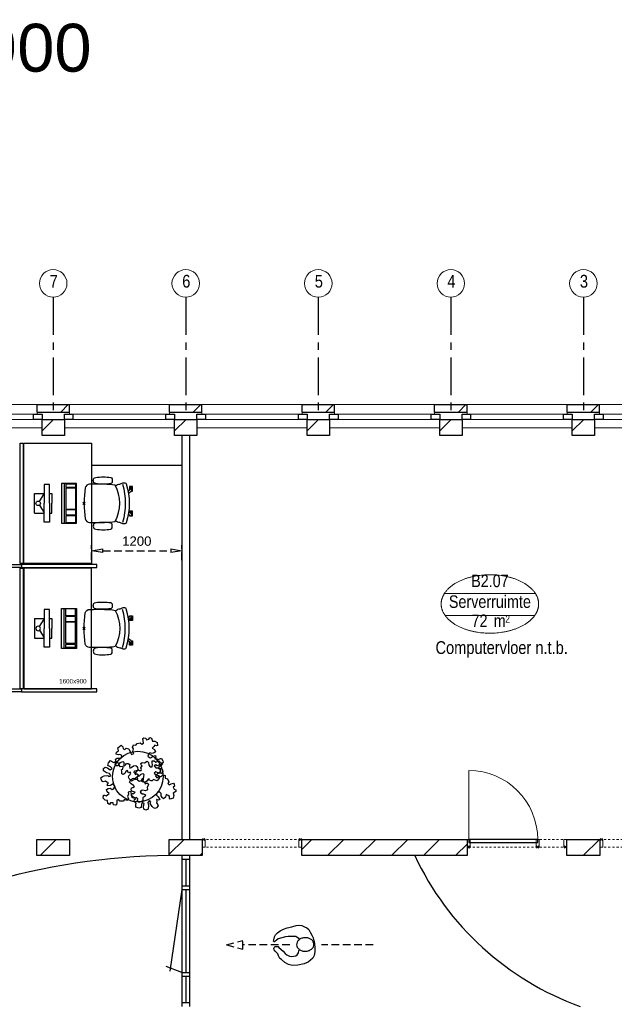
# Model space of a CAD drawing. Header units: millimetres. Extents: x -75976 to 232306, y 42824 to 140527.
# Tile 31 of 199: x 79657 to 87552, y 86862 to 99928. Entities that reach past the tile are written whole.
import ezdxf
from ezdxf.enums import TextEntityAlignment as Align

# ---------------------------------------------------------------- set-up
doc = ezdxf.new("R2010")
doc.units = ezdxf.units.MM
doc.header["$LTSCALE"] = 400
doc.header["$PDMODE"] = 3
doc.header["$PDSIZE"] = 15
for name, pattern in [('CENTER', [2, 1.25, -0.25, 0.25, -0.25]), ('HIDDEN', [0.375, 0.25, -0.125]), ('STYLE_21', [0.138889, 0.069444, -0.069444])]:
    doc.linetypes.add(name, pattern=pattern)
for name, color, linetype in [('-gd', 2, 'Continuous'), ('-ve', 2, 'HIDDEN'), ('inlay', 6, 'Continuous'), ('inr', 4, 'Continuous'), ('looplijnen', 8, 'HIDDEN'), ('plant', 114, 'Continuous'), ('plat', 5, 'Continuous'), ('sona-s008_ip0', 7, 'Continuous'), ('stramien', 1, 'CENTER'), ('symbol', 1, 'Continuous'), ('timmerwerk-ge', 150, 'Continuous')]:
    doc.layers.add(name, color=color, linetype=linetype)
for name, color, linetype, lineweight in [('Buitenkozijnen', 140, 'Continuous', 15), ('Interieur-deur', 43, 'Continuous', 9), ('Interieur-systeemwand glas', 140, 'STYLE_21', 15), ('mat-baksteen', 5, 'Continuous', 25), ('mat-kalkzandsteen', 5, 'Continuous', 25), ('None', 7, 'Continuous', 9), ('Ruimtenummers', 5, 'Continuous', 25)]:
    doc.layers.add(name, color=color, linetype=linetype, lineweight=lineweight)
doc.styles.add('Arial', font='arial.ttf', dxfattribs={"height": 176.388889})
doc.styles.add('Arial Narrow', font='ARIALN.TTF', dxfattribs={"height": 222.25})
doc.styles.get("Standard").update_dxf_attribs({"font": 'arial.ttf'})
doc.dimstyles.new('CAL-N1-050-25', dxfattribs={"dimscale": 50, "dimtxt": 2.5, "dimasz": 3, "dimexe": 1.5, "dimexo": 0, "dimgap": 0.3, "dimtad": 0, "dimdec": 4, "dimrnd": 1, "dimdsep": 46, "dimtxsty": 'Standard', "dimblk": 'CLOSED', "dimcen": 0, "dimdle": 1.25, "dimclrt": 249, "dimadec": 0, "dimazin": 0, "dimtfac": 0.9, "dimtdec": 4, "dimtix": 1, "dimtmove": 0, "dimatfit": 3, "dimldrblk": 'CLOSED', "dimfxl": 1, "dimtvp": 1, "dimtolj": 1, "dimtzin": 0, "dimarcsym": 0})

# ---------------------------------------------------------------- blocks, each defined once
blk = doc.blocks.new('*X39')
at = {"layer": 'None', "lineweight": 9}
blk.add_line((-29963, 2705), (-29749, 2919), dxfattribs=at)
blk = doc.blocks.new('*X55')
at = {"layer": 'None', "lineweight": 9}
blk.add_line((-148.5, -148.5), (4, 4), dxfattribs=at)
blk = doc.blocks.new('*X56')
at = {"layer": 'None', "lineweight": 9}
blk.add_line((100, 100), (200, 200), dxfattribs=at)
blk = doc.blocks.new('Penant best-uitbr  (2D)')
at = {"layer": 'mat-baksteen', "lineweight": 25}
for p, q in [((-215, 200), (215, 200)), ((-215, 100), (-215, 200)), ((215, 100), (215, 200)), ((-215, 100), (215, 100))]:
    blk.add_line(p, q, dxfattribs=at)
at = {"layer": 'mat-kalkzandsteen', "lineweight": 25}
blk.add_lwpolyline([(-148.5, 4), (148.5, 4), (148.5, -210), (-148.5, -210)], close=True, dxfattribs=at)
at = {"layer": 'mat-baksteen'}
blk.add_blockref('*X56', (0, 0), dxfattribs=at)
at = {"layer": 'mat-kalkzandsteen'}
blk.add_blockref('*X55', (0, 0), dxfattribs=at)
blk = doc.blocks.new('Gevelpui best-uitbr 1330 (2D)')
at = {"layer": 'Buitenkozijnen', "lineweight": 15}
for p, q in [((-731.5, 71), (731.5, 71)), ((-731.5, 4), (-731.5, 71)), ((-731.5, 4), (731.5, 4)), ((731.5, 4), (731.5, 71))]:
    blk.add_line(p, q, dxfattribs=at)
at = {"layer": 'Buitenkozijnen', "color": 92, "lineweight": 25}
for points in [[(-731.5, 71), (-617.5, 71), (-617.5, 4), (-731.5, 4)], [(617.5, 71), (731.5, 71), (731.5, 4), (617.5, 4)]]:
    blk.add_lwpolyline(points, close=True, dxfattribs=at)
at = {"layer": 'None', "color": 43, "linetype": 'Continuous', "lineweight": 9}
blk.add_line((-731.5, -107), (731.5, -107), dxfattribs=at)
at = {"layer": 'None', "color": 43, "linetype": 'Continuous', "lineweight": 9, "flags": 128}
blk.add_lwpolyline([(-665, 71), (-665, 200), (665, 200), (665, 71)], dxfattribs=at)
blk = doc.blocks.new('*X82')
at = {"layer": 'None', "lineweight": 9}
for p, q in [((-28247, 2724), (-28052, 2919)), ((-27842, 2705), (-27810, 2737))]:
    blk.add_line(p, q, dxfattribs=at)
blk = doc.blocks.new('*X83')
at = {"layer": 'None', "lineweight": 9}
for p, q in [((-26487, 2787), (-26355, 2919)), ((-26145, 2705), (-25931, 2919)), ((-25721, 2705), (-25507, 2919)), ((-25296, 2705), (-25082, 2919)), ((-24872, 2705), (-24658, 2919)), ((-24448, 2705), (-24290, 2862))]:
    blk.add_line(p, q, dxfattribs=at)
blk = doc.blocks.new('*X84')
at = {"layer": 'None', "lineweight": 9}
for p, q in [((-22967, 2913), (-22961, 2919)), ((-22751, 2705), (-22537, 2919))]:
    blk.add_line(p, q, dxfattribs=at)
blk = doc.blocks.new('systeemwandstijl 880 hoh')
at = {"layer": 'Interieur-systeemwand glas', "color": 43, "linetype": 'Continuous', "lineweight": 9}
blk.add_lwpolyline([(0, 20), (100, 20), (100, -20), (0, -20)], close=True, dxfattribs=at)
at = {"layer": 'Interieur-systeemwand glas', "color": 43, "linetype": 'Continuous', "lineweight": 15}
blk.add_point((0, 0), dxfattribs=at)
blk = doc.blocks.new('Systeemwand B (2D)')
at = {"layer": 'Interieur-systeemwand glas', "lineweight": 15}
for p, q in [((0, 50), (1323, 50)), ((0, -50), (1323, -50))]:
    blk.add_line(p, q, dxfattribs=at)
at = {"layer": 'None', "color": 7, "rotation": 270}
blk.add_blockref('systeemwandstijl 880 hoh', (20, 50), dxfattribs=at)
at = {"layer": 'None', "color": 7, "xscale": -1, "rotation": 90}
blk.add_blockref('systeemwandstijl 880 hoh', (1303, 50), dxfattribs=at)
blk = doc.blocks.new('Deur systeemwand 915')
at = {"layer": 'Interieur-deur', "color": 140, "linetype": 'Continuous', "lineweight": 15}
blk.add_line((0, 1015), (0, 100), dxfattribs=at)
at = {"layer": 'Interieur-deur', "color": 92, "linetype": 'Continuous', "lineweight": 25}
blk.add_lwpolyline([(-915, 100), (0, 100), (0, 60), (-915, 60)], close=True, dxfattribs=at)
at = {"layer": 'Interieur-deur', "color": 140, "linetype": 'Continuous', "lineweight": 15}
blk.add_arc((0, 100), 915, 90, 180, dxfattribs=at)
blk = doc.blocks.new('Systeemwand B met deur (2D)')
at = {"layer": 'Interieur-systeemwand glas', "lineweight": 15}
for p, q in [((0, 50), (1323, 50)), ((0, -50), (1323, -50))]:
    blk.add_line(p, q, dxfattribs=at)
at = {"layer": 'None', "color": 7, "rotation": 270}
for p in [(20, 50), (388, 50)]:
    blk.add_blockref('systeemwandstijl 880 hoh', p, dxfattribs=at)
at = {"layer": 'None', "color": 7, "xscale": -1}
for name, rotation in [('systeemwandstijl 880 hoh', 90), ('Deur systeemwand 915', 180)]:
    blk.add_blockref(name, (1303, 50), dxfattribs=dict(at, rotation=rotation))
blk = doc.blocks.new('Ruimtenummer UV 50')
at = {"layer": 'Ruimtenummers', "color": 8, "lineweight": 5}
for p, q in [((602, 157), (-602, 157)), ((595, -137), (-595, -137))]:
    blk.add_line(p, q, dxfattribs=at)
blk.add_open_spline([(-323, 354), (-173, 406), (173, 406), (323, 354), (473, 302), (560, 212), (647, 122), (647, 18), (647, -86), (560, -176), (473, -266), (323, -318), (173, -370), (-173, -370), (-323, -318), (-474, -266), (-560, -176), (-647, -86), (-647, 18), (-647, 122), (-560, 212), (-474, 302), (-323, 354)], degree=2, knots=[0, 0, 0, 0.09962, 0.19924, 0.19924, 0.283607, 0.283607, 0.349619, 0.349619, 0.415638, 0.415638, 0.5, 0.5, 0.59962, 0.69924, 0.69924, 0.783607, 0.783607, 0.849619, 0.849619, 0.915638, 0.915638, 1, 1, 1], dxfattribs=at)
at = {"layer": 'Ruimtenummers', "attachment_point": 2, "style": 'Arial Narrow'}
for s, insert, char_height in [(' m', (104, -122), 165.9), (' 2', (220, -133), 96.8)]:
    blk.add_mtext(s, dxfattribs=dict(at, insert=insert, char_height=char_height))
at = {"layer": 'Ruimtenummers', "style": 'Arial Narrow'}
for tag, p in [('Nummer', (0, 407)), ('Naam', (0, 132)), ('Oppervlak', (-138, -122))]:
    blk.add_attdef(tag, text='', height=166, dxfattribs=at).set_placement(p, align=Align.TOP_CENTER)
blk = doc.blocks.new('symb-ps03_b2')
blk.add_lwpolyline([(82, -334), (93, -323), (110, -305), (120, -285), (121, -231), (122, -184), (116, -150), (104, -98), (91, -52), (69, -25), (58, -13), (50, -1), (49, 8), (59, 13), (76, 9), (115, -1), (145, -17), (172, -41), (196, -78), (221, -122), (236, -169), (250, -232), (266, -290), (270, -325), (267, -365), (252, -399), (235, -433), (213, -457), (181, -475), (141, -499), (103, -517), (27, -533), (-23, -539), (-83, -538), (-130, -528), (-165, -511), (-192, -479), (-218, -448), (-241, -394), (-258, -313), (-262, -242), (-251, -189), (-222, -138), (-185, -93), (-170, -72), (-134, -54), (-107, -46), (-75, -10), (-57, 2), (-38, 7), (-23, 1), (-12, -13), (-11, -28), (-13, -49), (-23, -61), (-75, -115), (-104, -145), (-121, -166), (-138, -200), (-142, -234), (-135, -284), (-123, -302), (-94, -319), (-69, -327), (-52, -333)])
blk.add_lwpolyline([(-75, -413, 0.078796), (-66, -458, 0.088041), (-46, -494, 0.105312), (-14, -518, 0.121926), (19, -526, 0.121926), (52, -517, 0.105312), (82, -490, 0.088041), (100, -454, 0.078796), (106, -408, 0.078796), (98, -363, 0.088041), (77, -328, 0.105312), (46, -303, 0.121926), (13, -296, 0.121926), (-21, -305, 0.105312), (-50, -331, 0.088041), (-69, -368, 0.078796)], format="xyb", close=True)
blk = doc.blocks.new('symb-ps09_b2')
at = {"layer": 'looplijnen'}
for p, q in [((0, 935), (-58, 718)), ((0, 935), (58, 718)), ((-58, 718), (58, 718)), ((0, 95), (0, 718)), ((0, -1011), (0, -327))]:
    blk.add_line(p, q, dxfattribs=at)
at = {"layer": 'symbol'}
blk.add_blockref('symb-ps03_b2', (-11, 300), dxfattribs=at)
blk = doc.blocks.new('SYMB-BM02_B2')
at = {"layer": 'plant'}
blk.add_lwpolyline([(98, 356), (66, 371), (46, 367), (23, 344), (26, 317), (5, 314), (-27, 337), (-68, 353), (-84, 340), (-93, 315), (-77, 290), (-84, 262), (-106, 274), (-134, 301), (-166, 298), (-190, 273), (-184, 246), (-181, 209), (-209, 214), (-256, 237), (-302, 241), (-315, 221), (-325, 198), (-329, 157), (-315, 134), (-286, 119), (-263, 95), (-270, 73), (-298, 80), (-306, 68), (-307, 29), (-341, 38), (-375, 66), (-406, 70), (-427, 48), (-413, 13), (-402, -28), (-381, -27), (-361, -62), (-377, -76), (-407, -84), (-423, -126), (-448, -119), (-475, -126), (-482, -158), (-448, -194), (-447, -249), (-411, -258), (-363, -237), (-327, -242), (-307, -272), (-338, -303), (-366, -308), (-398, -333), (-381, -365), (-338, -377), (-336, -406), (-332, -436), (-252, -458), (-234, -418), (-243, -383), (-220, -358), (-184, -372), (-140, -344), (-141, -283), (-132, -230), (-84, -233), (-86, -271), (-59, -312), (-68, -354), (-36, -386), (7, -361), (39, -388), (98, -377), (116, -344), (153, -351), (160, -393), (171, -436), (193, -440), (228, -426), (230, -390), (275, -385), (300, -408), (328, -386), (326, -329), (369, -315), (403, -276), (387, -222), (366, -221), (339, -240), (312, -226), (275, -205), (309, -165), (312, -121), (278, -112), (241, -110), (205, -137), (171, -126), (146, -92), (166, -59), (184, -44), (228, -57), (285, -55), (282, -25), (255, -2), (285, 14), (305, 34), (353, 32), (371, 38), (382, 84), (382, 111), (350, 130), (317, 139), (248, 136), (232, 114), (194, 121), (209, 166), (266, 187), (314, 230), (310, 274), (271, 296), (232, 280), (187, 233), (150, 251), (176, 290), (219, 319), (203, 365), (155, 404), (121, 376), (98, 356)], dxfattribs=at)
blk = doc.blocks.new('SONA-S008_B2')
at = {"layer": '-gd'}
blk.add_open_spline([(-253, -510), (-88, -560), (88, -560), (253, -510)], degree=3, dxfattribs=at)
for points in [[(-207, -16), (-79, 5), (80, 5), (207, -16)], [(-325, -126), (-337, -132), (-340, -141), (-343, -154)], [(-278, -126), (-288, -121), (-315, -121), (-325, -126)], [(-261, -154), (-263, -141), (-266, -132), (-278, -126)], [(-253, -272), (-257, -207), (-252, -139), (-253, -74)], [(-253, -74), (-253, -52), (-233, -20), (-207, -16)], [(207, -16), (233, -20), (253, -52), (253, -74)], [(253, -74), (252, -139), (257, -207), (253, -272)], [(261, -154), (263, -141), (266, -132), (278, -126)], [(278, -126), (288, -121), (315, -121), (325, -126)], [(325, -126), (337, -132), (340, -141), (343, -154)], [(-343, -154), (-353, -221), (-352, -288), (-343, -355)], [(-261, -355), (-252, -288), (-250, -221), (-261, -154)], [(261, -355), (252, -288), (250, -221), (261, -154)], [(343, -154), (353, -221), (352, -288), (343, -355)], [(-343, -355), (-341, -363), (-334, -370), (-326, -372)], [(-326, -372), (-310, -376), (-293, -376), (-277, -372)], [(-277, -372), (-270, -370), (-262, -363), (-261, -355)], [(-251, -332), (-253, -332), (-255, -331), (-258, -330)], [(-255, -304), (-254, -304), (-253, -305), (-252, -305)], [(-239, -412), (-253, -366), (-250, -319), (-253, -272)], [(253, -272), (250, -319), (253, -366), (239, -412)], [(257, -323), (255, -324), (253, -324), (251, -325)], [(252, -298), (253, -297), (254, -297), (255, -297)], [(277, -372), (270, -370), (262, -363), (261, -355)], [(326, -372), (310, -376), (293, -376), (277, -372)], [(343, -355), (341, -363), (334, -370), (326, -372)], [(-272, -515), (-274, -534), (-274, -556), (-259, -560)], [(-256, -474), (-255, -489), (-270, -500), (-272, -515)], [(-227, -418), (-247, -437), (-256, -455), (-256, -474)], [(239, -412), (95, -494), (-95, -494), (-239, -412)], [(256, -474), (256, -455), (247, -437), (227, -418)], [(272, -515), (270, -500), (255, -489), (256, -474)], [(259, -560), (274, -556), (274, -534), (272, -515)], [(-259, -560), (-77, -614), (79, -614), (259, -560)], [(-222, -607), (-222, -605), (-221, -603), (-219, -603)], [(-222, -615), (-222, -615), (-222, -607), (-222, -607)], [(-219, -615), (-219, -615), (-222, -615), (-222, -615)], [(-222, -630), (-222, -630), (-222, -618), (-222, -618)], [(-222, -618), (-222, -618), (-199, -618), (-199, -618)], [(-199, -630), (-199, -630), (-222, -630), (-222, -630)], [(-222, -641), (-222, -641), (-222, -633), (-222, -633)], [(-222, -633), (-222, -633), (-219, -633), (-219, -633)], [(-219, -645), (-221, -645), (-222, -643), (-222, -641)], [(-219, -603), (-219, -603), (-192, -603), (-177, -603)], [(-199, -615), (-199, -615), (-219, -615), (-219, -615)], [(-219, -633), (-219, -633), (-199, -633), (-199, -633)], [(-167, -645), (-167, -645), (-219, -645), (-219, -645)], [(-199, -618), (-199, -618), (-199, -615), (-199, -615)], [(-199, -615), (-199, -615), (-187, -615), (-187, -615)], [(-199, -618), (-199, -618), (-189, -618), (-187, -618)], [(-199, -633), (-199, -633), (-199, -630), (-199, -630)], [(-199, -630), (-199, -630), (-187, -630), (-187, -630)], [(-199, -633), (-199, -633), (-187, -633), (-187, -633)], [(-183, -633), (-188, -629), (-190, -621), (-186, -615)], [(-185, -615), (-186, -615), (-187, -615), (-187, -615)], [(-187, -615), (-187, -615), (-187, -616), (-187, -617)], [(-186, -630), (-186, -630), (-187, -630), (-187, -630)], [(-187, -630), (-187, -630), (-187, -633), (-187, -633)], [(-187, -633), (-187, -633), (-185, -633), (-183, -633)], [(-186, -615), (-186, -615), (-176, -603), (-163, -584)], [(-165, -630), (-169, -636), (-177, -638), (-183, -633)], [(-183, -633), (-183, -633), (-183, -633), (-183, -633)], [(-167, -633), (-167, -633), (-166, -633), (-166, -633)], [(-163, -641), (-163, -643), (-165, -645), (-167, -645)], [(-166, -633), (-166, -633), (-163, -633), (-163, -633)], [(-135, -589), (-152, -614), (-165, -630), (-165, -630)], [(-163, -630), (-163, -630), (-163, -630), (-164, -630)], [(-163, -628), (-163, -629), (-163, -630), (-163, -630)], [(-163, -633), (-163, -633), (-163, -641), (-163, -641)], [(106, -607), (106, -605), (108, -603), (110, -603)], [(106, -615), (106, -615), (106, -607), (106, -607)], [(110, -615), (110, -615), (106, -615), (106, -615)], [(106, -630), (106, -630), (106, -618), (106, -618)], [(106, -618), (106, -618), (130, -618), (130, -618)], [(130, -630), (130, -630), (106, -630), (106, -630)], [(106, -641), (106, -641), (106, -633), (106, -633)], [(106, -633), (106, -633), (110, -633), (110, -633)], [(110, -645), (108, -645), (106, -643), (106, -641)], [(110, -603), (110, -603), (116, -603), (123, -603)], [(130, -615), (130, -615), (110, -615), (110, -615)], [(110, -633), (110, -633), (130, -633), (130, -633)], [(162, -644), (162, -644), (110, -645), (110, -645)], [(143, -630), (143, -630), (132, -615), (115, -592)], [(130, -618), (130, -618), (130, -615), (130, -615)], [(130, -615), (130, -615), (131, -615), (132, -615)], [(130, -618), (130, -618), (132, -618), (134, -618)], [(130, -633), (130, -633), (130, -630), (130, -630)], [(130, -630), (130, -630), (142, -630), (142, -630)], [(130, -633), (130, -633), (142, -633), (142, -633)], [(143, -630), (142, -630), (142, -630), (142, -630)], [(142, -630), (142, -630), (142, -633), (142, -633)], [(142, -633), (142, -633), (143, -633), (145, -633)], [(161, -633), (155, -637), (147, -636), (143, -630)], [(144, -587), (156, -604), (164, -615), (164, -615)], [(155, -603), (159, -603), (162, -603), (162, -603)], [(164, -615), (168, -621), (167, -629), (161, -633)], [(161, -633), (161, -633), (161, -633), (161, -633)], [(162, -603), (164, -603), (166, -605), (166, -607)], [(162, -633), (162, -633), (162, -633), (162, -633)], [(162, -633), (162, -633), (166, -633), (166, -633)], [(166, -641), (166, -643), (164, -644), (162, -644)], [(166, -615), (166, -615), (165, -615), (164, -615)], [(166, -630), (166, -630), (165, -630), (164, -630)], [(165, -618), (166, -618), (166, -618), (166, -618)], [(166, -607), (166, -607), (166, -615), (166, -615)], [(166, -618), (166, -618), (166, -619), (166, -620)], [(166, -626), (166, -628), (166, -630), (166, -630)], [(166, -633), (166, -633), (166, -641), (166, -641)]]:
    blk.add_open_spline(points, degree=3)
at = {"layer": 'sona-s008_ip0'}
blk.add_point((0, 0), dxfattribs=at)
blk = doc.blocks.new('SYMB-CMP4_B2')
for p, q in [((-130, 558), (130, 558)), ((-130, 558), (-130, 428)), ((130, 558), (130, 428)), ((-250, 358), (-250, 428)), ((-250, 428), (0, 428)), ((-25, 492), (-125, 428)), ((250, 428), (0, 428)), ((25, 492), (125, 428)), ((250, 358), (250, 428)), ((0, 358), (-250, 358)), ((-130, 358), (-130, 328)), ((-130, 328), (0, 328)), ((0, 358), (250, 358)), ((130, 328), (0, 328)), ((130, 358), (130, 328)), ((265, 200), (-265, 200)), ((-265, 200), (-265, 0)), ((265, 163), (-265, 163)), ((-167, 142), (-260, 142)), ((-260, 13), (-260, 142)), ((-167, 13), (-167, 142)), ((-88, 142), (-159, 142)), ((-159, 13), (-159, 142)), ((-88, 13), (-88, 142)), ((200, 142), (-82, 142)), ((-82, 13), (-82, 142)), ((200, 13), (200, 142)), ((255, 142), (212, 142)), ((212, 13), (212, 142)), ((255, 13), (255, 142)), ((265, 0), (265, 200)), ((-265, 0), (265, 0)), ((-167, 13), (-260, 13)), ((-88, 13), (-159, 13)), ((200, 13), (-82, 13)), ((255, 13), (212, 13))]:
    blk.add_line(p, q)
blk.add_circle((0, 508), 30)
blk = doc.blocks.new('_CLOSED')
at = {"color": 0, "linetype": 'ByBlock'}
for p, q in [((-1, 0.167), (0, 0)), ((-1, 0.167), (-1, -0.167)), ((0, 0), (-1, -0.167))]:
    blk.add_line(p, q, dxfattribs=at)
blk = doc.blocks.new('*D1463')
at = {"layer": '-ve', "color": 0, "lineweight": -2, "transparency": 16777216}
for p, q in [((80612, 92756), (80612, 92956)), ((81812, 92756), (81812, 92956)), ((80762, 92881), (81662, 92881))]:
    blk.add_line(p, q, dxfattribs=at)
at = {"layer": 'Defpoints', "color": 0, "transparency": 16777216}
for p in [(81812, 92881), (80612, 92756), (81812, 92756)]:
    blk.add_point(p, dxfattribs=at)
at = {"layer": '-ve', "color": 0, "lineweight": -2, "transparency": 16777216, "xscale": 150, "yscale": 150, "zscale": 150, "rotation": 180}
blk.add_blockref('_CLOSED', (80612, 92881), dxfattribs=at)
at = {"layer": '-ve', "color": 0, "lineweight": -2, "transparency": 16777216, "xscale": 150, "yscale": 150, "zscale": 150}
blk.add_blockref('_CLOSED', (81812, 92881), dxfattribs=at)
at = {"layer": '-ve', "color": 249, "transparency": 16777216, "insert": (81212, 93008), "char_height": 125, "attachment_point": 5}
blk.add_mtext('\\A1;1200', dxfattribs=at)

msp = doc.modelspace()

# ---------------------------------------------------------------- linework, layer by layer
at = {"layer": 'inlay'}
msp.add_line((81811.85564, 94013.0182), (80611.85564, 94013.0182), dxfattribs=at)
for centre, radius, start, end in [((81715.37469, 80093.59334), 8741.72153, 90.472039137, 123.197182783), ((88409.10778, 90479.37657), 3873.14907, 205.1223944, 250.208163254)]:
    msp.add_arc(centre, radius, start, end, dxfattribs=at)
at = {"layer": 'inr'}
for points in [[(79701.85564, 94310.0182), (79701.85564, 92710.0182), (79661.85564, 92710.0182), (79661.85564, 94310.0182)], [(79711.85564, 92710.0182), (79711.85564, 94310.0182), (80611.85564, 94310.0182), (80611.85564, 92710.0182)], [(78681.85564, 92700.0182), (79681.85564, 92700.0182), (79681.85564, 92660.0182), (78681.85564, 92660.0182)], [(79701.85564, 92650.0182), (79701.85564, 91050.0182), (79661.85564, 91050.0182), (79661.85564, 92650.0182)], [(80681.85564, 92700.0182), (79681.85564, 92700.0182), (79681.85564, 92660.0182), (80681.85564, 92660.0182)], [(79711.85564, 92650.0182), (79711.85564, 91050.0182), (80611.85564, 91050.0182), (80611.85564, 92650.0182)], [(78681.85564, 91050.0182), (79681.85564, 91050.0182), (79681.85564, 91010.0182), (78681.85564, 91010.0182)], [(80681.85564, 91050.0182), (79681.85564, 91050.0182), (79681.85564, 91010.0182), (80681.85564, 91010.0182)]]:
    msp.add_lwpolyline(points, close=True, dxfattribs=at)
at = {"layer": 'mat-kalkzandsteen', "lineweight": 25}
for p, q in [((81811.85564, 88835.0182), (81811.85564, 86835.0182)), ((81861.85564, 88785.0182), (81861.85564, 88435.0182)), ((81911.85564, 88835.0182), (81911.85564, 86835.0182)), ((81811.85564, 88385.0182), (81649.52572, 87302.51736)), ((81811.85564, 88435.0182), (81911.85564, 88435.0182)), ((81811.85564, 88385.0182), (81911.85564, 88385.0182)), ((81861.85564, 88385.0182), (81861.85564, 87285.0182)), ((81811.85564, 87285.0182), (81600.4663, 87365.55294)), ((81811.85564, 87285.0182), (81911.85564, 87285.0182)), ((81811.85564, 87235.0182), (81911.85564, 87235.0182)), ((81861.85564, 87235.0182), (81861.85564, 86885.0182))]:
    msp.add_line(p, q, dxfattribs=at)
for points in [[(79883.35564, 89049.0182), (80320.35564, 89049.0182), (80320.35564, 88835.0182), (79883.35564, 88835.0182)], [(81643.35564, 89049.0182), (82080.35564, 89049.0182), (82080.35564, 88835.0182), (81643.35564, 88835.0182)], [(83403.35564, 89049.0182), (85600.35564, 89049.0182), (85600.35564, 88835.0182), (83403.35564, 88835.0182)], [(86923.35564, 89049.0182), (87360.35564, 89049.0182), (87360.35564, 88835.0182), (86923.35564, 88835.0182)]]:
    msp.add_lwpolyline(points, close=True, dxfattribs=at)
for points in [[(81911.85564, 88785.0182), (81811.85564, 88785.0182)], [(81811.85564, 86885.0182), (81911.85564, 86885.0182)], [(81811.85564, 86885.0182), (81911.85564, 86885.0182)]]:
    msp.add_lwpolyline(points, dxfattribs=at)
at = {"layer": 'None', "color": 43, "linetype": 'Continuous', "lineweight": 9}
for centre in [(80101.85564, 96428.86185), (81861.85564, 96428.86185), (83621.85564, 96428.86185), (85381.85564, 96428.86185), (87141.85564, 96428.86185)]:
    msp.add_circle(centre, 182.60642, dxfattribs=at)
at = {"layer": 'plat'}
for p, q in [((81811.85564, 94410.0182), (81811.85564, 89049.0182)), ((81911.85564, 94410.0182), (81911.85564, 89049.0182))]:
    msp.add_line(p, q, dxfattribs=at)
at = {"layer": 'stramien'}
for p, q in [((80101.85564, 96246.25543), (80101.85564, 94746.25543)), ((81861.85564, 96246.25543), (81861.85564, 94746.25543)), ((83621.85564, 96246.25543), (83621.85564, 94746.25543)), ((85381.85564, 96246.25543), (85381.85564, 94746.25543)), ((87141.85564, 96246.25543), (87141.85564, 94746.25543))]:
    msp.add_line(p, q, dxfattribs=at)
at = {"layer": 'timmerwerk-ge'}
msp.add_circle((81225.9156, 89883.88393), 336, dxfattribs=at)

# ---------------------------------------------------------------- block references
at = {"layer": 'inr', "xscale": -1, "rotation": 90}
msp.add_blockref('SONA-S008_B2', (80511.85564, 93510.0182), dxfattribs=at)
at = {"layer": 'inr', "rotation": 89.99999999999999}
msp.add_blockref('SONA-S008_B2', (80511.85564, 91850.0182), dxfattribs=at)
at = {"layer": 'Interieur-systeemwand glas', "color": 7, "rotation": 180}
msp.add_blockref('Systeemwand B met deur (2D)', (86923.35564, 88999.0182), dxfattribs=at)
at = {"layer": 'Interieur-systeemwand glas', "color": 7}
for p in [(82080.35564, 88999.0182), (87360.35564, 88999.0182)]:
    msp.add_blockref('Systeemwand B (2D)', p, dxfattribs=at)
at = {"layer": 'mat-baksteen', "color": 7}
for p in [(80101.85564, 94620.0182), (81861.85564, 94620.0182), (83621.85564, 94620.0182), (85381.85564, 94620.0182), (87141.85564, 94620.0182)]:
    msp.add_blockref('Penant best-uitbr  (2D)', p, dxfattribs=at)
at = {"layer": 'mat-kalkzandsteen'}
for name in ['*X39', '*X82', '*X83', '*X84']:
    msp.add_blockref(name, (109890.79627, 86130.0182), dxfattribs=at)
at = {"layer": 'None', "color": 7}
for p in [(79221.85564, 94620.0182), (80981.85564, 94620.0182), (82741.85564, 94620.0182), (84501.85564, 94620.0182), (86261.85564, 94620.0182), (88021.85564, 94620.0182)]:
    msp.add_blockref('Gevelpui best-uitbr 1330 (2D)', p, dxfattribs=at)
at = {"layer": 'Ruimtenummers'}
msp.add_blockref('Ruimtenummer UV 50', (85900.31021, 92156.57443), dxfattribs=at).add_auto_attribs({'Nummer': 'B2.07', 'Naam': 'Serverruimte', 'Oppervlak': '72'})
at = {"layer": 'symbol'}
for name, p, rotation in [('SYMB-CMP4_B2', (80410.36694, 93510.0182), 89.99999999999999), ('symb-ps09_b2', (83338.28585, 87651.41035), 90.00000000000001)]:
    msp.add_blockref(name, p, dxfattribs=dict(at, rotation=rotation))
at = {"layer": 'symbol', "xscale": -1, "rotation": 90}
msp.add_blockref('SYMB-CMP4_B2', (80410.36694, 91850.0182), dxfattribs=at)
at = {"layer": 'symbol', "yscale": 0.7055999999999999, "zscale": 0.7055999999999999}
for p, xscale, rotation in [((81283.92002, 90057.763), -0.7056, 200.0420320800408), ((81014.76685, 89831.84755), -0.7056000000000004, 8.73209960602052), ((81375.03822, 89727.60361), -0.7055999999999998, 123.3697457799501)]:
    msp.add_blockref('SYMB-BM02_B2', p, dxfattribs=dict(at, xscale=xscale, rotation=rotation))

# ---------------------------------------------------------------- texts
at = {"layer": 'None', "color": 8, "char_height": 169.33333, "attachment_point": 1, "style": 'Arial Narrow'}
for s, insert in [('7', (80055.2794, 96541.61943)), ('6', (81815.2794, 96541.61943)), ('5', (83575.2794, 96541.61943)), ('4', (85335.2794, 96541.61943)), ('3', (87095.2794, 96541.61943))]:
    msp.add_mtext(s, dxfattribs=dict(at, insert=insert))
at = {"layer": 'plat', "attachment_point": 1, "style": 'Arial'}
for s, insert, char_height in [('**werkplekken 1600x900', (70848.02299, 99873.09753), 635), ('1600x900', (80181.7131, 91179.27099), 59.266667)]:
    msp.add_mtext(s, dxfattribs=dict(at, insert=insert, char_height=char_height))
at = {"layer": 'Ruimtenummers', "insert": (85178.22998, 91680.57443), "char_height": 169.3333333, "attachment_point": 1, "style": 'Arial Narrow'}
msp.add_mtext('Computervloer n.t.b.', dxfattribs=at)

# ---------------------------------------------------------------- dimensions: what is measured, and where the dimension line sits
at = {"layer": '-ve'}
dim = msp.add_aligned_dim(p1=(80611.85564, 92755.58457), p2=(81811.85564, 92755.58457), distance=125.10227, dimstyle='CAL-N1-050-25', dxfattribs=at)
dim.commit()
dim.dimension.update_dxf_attribs({"geometry": '*D1463', "text_midpoint": (81211.85564, 93008.33009)})

doc.saveas('drawing.dxf')
